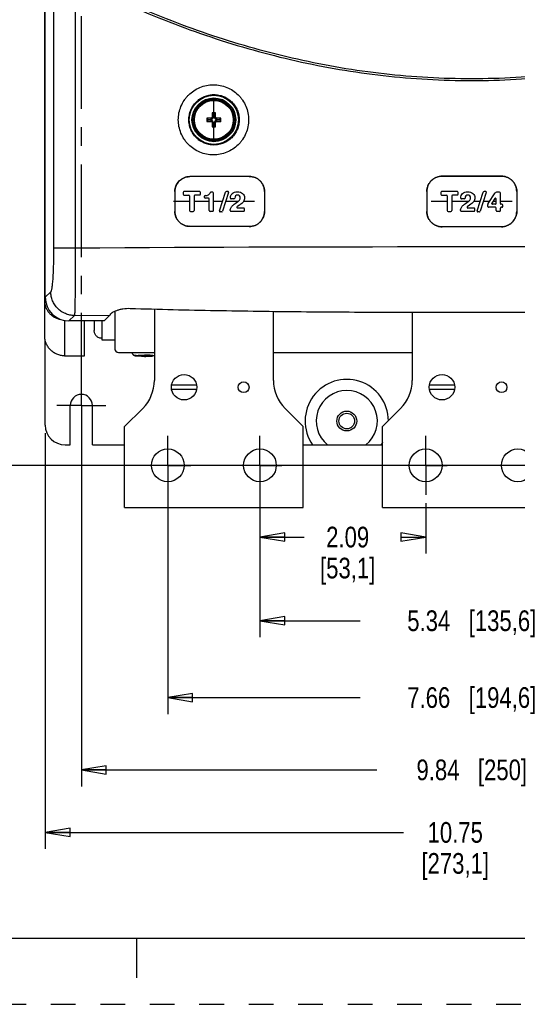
# Model space of a CAD drawing. Header units: inches. Extents: x 0 to 34, y 0 to 22.
# Tile 2 of 25: x 7.6 to 11.4, y 0 to 7.4. Entities that reach past the tile are written whole.
import ezdxf

# ---------------------------------------------------------------- set-up
doc = ezdxf.new("R2010")
doc.units = ezdxf.units.IN
doc.header["$LTSCALE"] = 1.87
doc.header["$MEASUREMENT"] = 0
doc.linetypes.add('CENTER', pattern=[0.6, 0.375, -0.075, 0.075, -0.075])
doc.linetypes.add('HIDDEN', pattern=[0.2, 0.1, -0.1])
doc.layers.get('0').update_dxf_attribs({"linetype": 'CONTINUOUS'})
for name, color, linetype in [('02___PRT_ALL_AXES', 7, 'CONTINUOUS'), ('03___PRT_ALL_CURVES', 7, 'CONTINUOUS'), ('AXIS_PART', 7, 'CONTINUOUS'), ('DEFAULT_1', 7, 'CENTER'), ('DEFAULT_2', 8, 'HIDDEN')]:
    doc.layers.add(name, color=color, linetype=linetype)
doc.styles.get("Standard").update_dxf_attribs({"font": 'txt', "width": 0.8})
doc.dimstyles.new('DIMSTYLE_2', dxfattribs={"dimtxt": 0.15625, "dimasz": 0.1875, "dimexe": 0.18, "dimexo": 0.0625, "dimgap": 0.09, "dimtad": 0, "dimtih": 1, "dimtoh": 1, "dimlfac": 1.666667, "dimzin": 4, "dimdsep": 46, "dimtxsty": 'STANDARD', "dimblk": 'CLOSED', "dimblk1": 'CLOSED', "dimblk2": 'CLOSED', "dimcen": 0.09, "dimadec": 0, "dimazin": 0, "dimtfac": 1, "dimtofl": 0, "dimtmove": 0, "dimatfit": 3, "dimldrblk": 'CLOSED', "dimfxl": 1, "dimtolj": 1, "dimtzin": 4, "dimarcsym": 0})

# ---------------------------------------------------------------- blocks, each defined once
blk = doc.blocks.new('_CLOSED')
at = {"color": 0, "linetype": 'BYBLOCK'}
for p, q in [((0, 0), (-1, 0.167)), ((-1, 0.167), (-1, -0.167)), ((-1, -0.167), (0, 0)), ((-1, 0), (0, 0))]:
    blk.add_line(p, q, dxfattribs=at)
blk = doc.blocks.new('*D3')
at = {"color": 2, "linetype": 'CONTINUOUS'}
for p, q in [((13.5544, 18.5212), (6.3895, 18.5212)), ((6.5145, 18.5212), (6.5145, 11.4544)), ((6.5145, 4.075), (6.5145, 10.9075)), ((13.5532, 4.075), (6.3895, 4.075))]:
    blk.add_line(p, q, dxfattribs=at)
at = {"color": 2, "linetype": 'CONTINUOUS', "xscale": 0.1875, "yscale": 0.1875, "zscale": 0.1875}
for p, rotation in [((6.5145, 18.5212), 90), ((6.5145, 4.075), 270)]:
    blk.add_blockref('_CLOSED', p, dxfattribs=dict(at, rotation=rotation))
at = {"color": 2, "linetype": 'CONTINUOUS', "insert": (6.3895, 11.3762), "char_height": 0.15625, "width": 0.875, "attachment_point": 2, "line_spacing_factor": 0.9}
blk.add_mtext('24.08\\P[611,6]', dxfattribs=at)
blk = doc.blocks.new('*D11')
at = {"color": 2, "linetype": 'CONTINUOUS'}
for p, q in [((8.0841, 4.4644), (8.0841, 1.6476)), ((13.9881, 4.4644), (13.9881, 1.6476)), ((8.0841, 1.7726), (10.3174, 1.7726)), ((13.9881, 1.7726), (11.7549, 1.7726))]:
    blk.add_line(p, q, dxfattribs=at)
at = {"color": 2, "linetype": 'CONTINUOUS', "xscale": 0.1875, "yscale": 0.1875, "zscale": 0.1875, "rotation": 180}
blk.add_blockref('_CLOSED', (8.0841, 1.7726), dxfattribs=at)
at = {"color": 2, "linetype": 'CONTINUOUS', "xscale": 0.1875, "yscale": 0.1875, "zscale": 0.1875}
blk.add_blockref('_CLOSED', (13.9881, 1.7726), dxfattribs=at)
at = {"color": 2, "linetype": 'CONTINUOUS', "insert": (11.0361, 1.8507), "char_height": 0.15625, "width": 1.28125, "attachment_point": 2, "line_spacing_factor": 0.9}
blk.add_mtext('9.84{\\Ftxt.shx;\\W1.000000;\\H0.156250; }[250]', dxfattribs=at)
blk = doc.blocks.new('*D12')
at = {"color": 2, "linetype": 'CONTINUOUS'}
for p, q in [((9.4344, 3.7886), (9.4344, 3.4077)), ((10.6878, 3.7886), (10.6878, 3.4077)), ((9.4344, 3.5327), (9.7698, 3.5327)), ((10.6878, 3.5327), (10.6761, 3.5327))]:
    blk.add_line(p, q, dxfattribs=at)
at = {"color": 2, "linetype": 'CONTINUOUS', "xscale": 0.1875, "yscale": 0.1875, "zscale": 0.1875, "rotation": 180}
blk.add_blockref('_CLOSED', (9.4344, 3.5327), dxfattribs=at)
at = {"color": 2, "linetype": 'CONTINUOUS', "xscale": 0.1875, "yscale": 0.1875, "zscale": 0.1875}
blk.add_blockref('_CLOSED', (10.6878, 3.5327), dxfattribs=at)
at = {"color": 2, "linetype": 'CONTINUOUS', "insert": (10.0979, 3.6109), "char_height": 0.15625, "width": 0.75, "attachment_point": 2, "line_spacing_factor": 0.9}
blk.add_mtext('2.09\\P[53,1]', dxfattribs=at)
blk = doc.blocks.new('*D18')
at = {"color": 2, "linetype": 'CONTINUOUS'}
for p, q in [((9.4344, 4.0125), (9.4344, 2.7751)), ((12.6378, 4.0125), (12.6378, 2.7751)), ((9.4344, 2.9001), (10.1924, 2.9001)), ((12.6378, 2.9001), (11.8799, 2.9001))]:
    blk.add_line(p, q, dxfattribs=at)
at = {"color": 2, "linetype": 'CONTINUOUS', "xscale": 0.1875, "yscale": 0.1875, "zscale": 0.1875, "rotation": 180}
blk.add_blockref('_CLOSED', (9.4344, 2.9001), dxfattribs=at)
at = {"color": 2, "linetype": 'CONTINUOUS', "xscale": 0.1875, "yscale": 0.1875, "zscale": 0.1875}
blk.add_blockref('_CLOSED', (12.6378, 2.9001), dxfattribs=at)
at = {"color": 2, "linetype": 'CONTINUOUS', "insert": (11.0361, 2.9783), "char_height": 0.15625, "width": 1.53125, "attachment_point": 2, "line_spacing_factor": 0.9}
blk.add_mtext('5.34{\\Ftxt.shx;\\W1.000000;\\H0.156250; }[135,6]', dxfattribs=at)
blk = doc.blocks.new('*D19')
at = {"color": 2, "linetype": 'CONTINUOUS'}
for p, q in [((8.7378, 4.0125), (8.7378, 2.1942)), ((13.3344, 4.0125), (13.3344, 2.1942)), ((8.7378, 2.3192), (10.1924, 2.3192)), ((13.3344, 2.3192), (11.8799, 2.3192))]:
    blk.add_line(p, q, dxfattribs=at)
at = {"color": 2, "linetype": 'CONTINUOUS', "xscale": 0.1875, "yscale": 0.1875, "zscale": 0.1875, "rotation": 180}
blk.add_blockref('_CLOSED', (8.7378, 2.3192), dxfattribs=at)
at = {"color": 2, "linetype": 'CONTINUOUS', "xscale": 0.1875, "yscale": 0.1875, "zscale": 0.1875}
blk.add_blockref('_CLOSED', (13.3344, 2.3192), dxfattribs=at)
at = {"color": 2, "linetype": 'CONTINUOUS', "insert": (11.0361, 2.3974), "char_height": 0.15625, "width": 1.53125, "attachment_point": 2, "line_spacing_factor": 0.9}
blk.add_mtext('7.66{\\Ftxt.shx;\\W1.000000;\\H0.156250; }[194,6]', dxfattribs=at)
blk = doc.blocks.new('*D23')
at = {"color": 2, "linetype": 'CONTINUOUS'}
for p, q in [((7.8111, 4.3174), (7.8111, 1.1747)), ((14.2611, 4.3174), (14.2611, 1.1747)), ((7.8111, 1.2997), (10.5205, 1.2997)), ((14.2611, 1.2997), (11.5517, 1.2997))]:
    blk.add_line(p, q, dxfattribs=at)
at = {"color": 2, "linetype": 'CONTINUOUS', "xscale": 0.1875, "yscale": 0.1875, "zscale": 0.1875, "rotation": 180}
blk.add_blockref('_CLOSED', (7.8111, 1.2997), dxfattribs=at)
at = {"color": 2, "linetype": 'CONTINUOUS', "xscale": 0.1875, "yscale": 0.1875, "zscale": 0.1875}
blk.add_blockref('_CLOSED', (14.2611, 1.2997), dxfattribs=at)
at = {"color": 2, "linetype": 'CONTINUOUS', "insert": (10.9111, 1.3779), "char_height": 0.15625, "width": 0.875, "attachment_point": 2, "line_spacing_factor": 0.9}
blk.add_mtext('10.75\\P[273,1]', dxfattribs=at)

msp = doc.modelspace()

# ---------------------------------------------------------------- linework, layer by layer
at = {"color": 3, "linetype": 'CONTINUOUS'}
for p, q in [((7.8069, 5.053), (7.8069, 17.8935)), ((7.8111, 5.4715), (7.8069, 5.4715)), ((8.6361, 5.2576), (8.6361, 4.7176)), ((9.5361, 4.7176), (9.5361, 5.2401)), ((10.5861, 5.2328), (10.5861, 4.7176)), ((7.9569, 5.1717), (7.9569, 4.9034)), ((8.1069, 4.9034), (8.1069, 5.1664)), ((7.9569, 4.9034), (8.1069, 4.9034)), ((8.5483, 4.5055), (8.4111, 4.3684)), ((9.7611, 4.3684), (9.624, 4.5055)), ((10.4983, 4.5055), (10.3611, 4.3684)), ((8.4111, 3.7564), (8.4111, 4.3684)), ((9.7611, 3.7564), (9.7611, 4.3684)), ((10.3611, 3.7564), (10.3611, 4.3684)), ((8.4111, 3.7564), (9.7611, 3.7564)), ((10.3611, 3.7564), (11.7111, 3.7564))]:
    msp.add_line(p, q, dxfattribs=at)
at = {"color": 7, "linetype": 'CONTINUOUS'}
for p, q in [((7.8111, 5.3459), (7.8111, 17.594)), ((7.8744, 17.5307), (7.8744, 5.717)), ((8.0378, 17.5307), (8.0378, 5.717)), ((9.0861, 6.8528), (9.0861, 6.8469)), ((9.0861, 6.7406), (9.0861, 6.8366)), ((9.0979, 6.7406), (9.0743, 6.7406)), ((9.0743, 6.7406), (9.0743, 6.7111)), ((9.0824, 6.7328), (9.0743, 6.7406)), ((9.083, 6.7112), (9.0743, 6.7111)), ((9.0979, 6.7111), (9.0893, 6.7112)), ((9.0898, 6.7328), (9.0979, 6.7406)), ((9.0979, 6.7111), (9.0979, 6.7406)), ((9.0625, 6.6993), (9.033, 6.6993)), ((9.033, 6.6993), (9.033, 6.6756)), ((9.0408, 6.6912), (9.033, 6.6993)), ((9.0408, 6.6837), (9.033, 6.6756)), ((9.033, 6.6756), (9.0625, 6.6756)), ((9.0625, 6.6993), (9.0623, 6.6906)), ((9.0623, 6.6843), (9.0625, 6.6756)), ((9.0743, 6.6638), (9.083, 6.6637)), ((9.0743, 6.6638), (9.0743, 6.6343)), ((9.0824, 6.6421), (9.0743, 6.6343)), ((9.0743, 6.6343), (9.0979, 6.6343)), ((9.0861, 6.5383), (9.0861, 6.6343)), ((9.0893, 6.6637), (9.0979, 6.6638)), ((9.0898, 6.6421), (9.0979, 6.6343)), ((9.0979, 6.6343), (9.0979, 6.6638)), ((9.1393, 6.6993), (9.1097, 6.6993)), ((9.1099, 6.6906), (9.1097, 6.6993)), ((9.1097, 6.6756), (9.1099, 6.6843)), ((9.1097, 6.6756), (9.1393, 6.6756)), ((9.1314, 6.6912), (9.1393, 6.6993)), ((9.1314, 6.6837), (9.1393, 6.6756)), ((9.1393, 6.6756), (9.1393, 6.6993)), ((9.0861, 6.5221), (9.0861, 6.528)), ((9.3542, 6.2594), (8.904, 6.2581)), ((9.3542, 6.2591), (8.904, 6.2578)), ((8.904, 6.2581), (8.904, 6.2578)), ((9.3542, 6.2591), (9.3542, 6.2594)), ((10.8124, 6.2616), (10.8124, 6.2613)), ((10.8124, 6.2616), (11.2599, 6.2616)), ((11.2599, 6.2613), (10.8124, 6.2613)), ((11.2599, 6.2613), (11.2599, 6.2616)), ((8.7911, 6.145), (8.7914, 6.145)), ((8.7911, 6.145), (8.7911, 5.995)), ((8.7914, 6.145), (8.7914, 5.995)), ((8.8537, 6.139), (8.8537, 6.1241)), ((8.9788, 6.145), (8.8597, 6.145)), ((8.8597, 6.1181), (8.8965, 6.1181)), ((8.9025, 6.1121), (8.9025, 6.001)), ((8.9361, 6.1121), (8.9361, 6.001)), ((8.9788, 6.1181), (8.9421, 6.1181)), ((8.9848, 6.1241), (8.9848, 6.139)), ((9.0145, 6.101), (9.0145, 6.109)), ((9.0771, 6.1399), (9.0629, 6.1399)), ((9.0831, 6.001), (9.0831, 6.1339)), ((9.1287, 5.9997), (9.175, 6.1408)), ((9.1976, 6.1371), (9.1514, 5.9959)), ((9.1919, 6.145), (9.1807, 6.145)), ((9.4687, 6.145), (9.4691, 6.145)), ((9.4687, 6.145), (9.4687, 5.995)), ((9.4691, 6.145), (9.4691, 5.995)), ((10.6958, 6.145), (10.6961, 6.145)), ((10.6958, 6.145), (10.6958, 5.995)), ((10.6961, 6.145), (10.6961, 5.995)), ((10.8022, 6.139), (10.8022, 6.1241)), ((10.9273, 6.145), (10.8082, 6.145)), ((10.8082, 6.1181), (10.845, 6.1181)), ((10.851, 6.1121), (10.851, 6.001)), ((10.8846, 6.1121), (10.8846, 6.001)), ((10.9273, 6.1181), (10.8906, 6.1181)), ((10.9333, 6.1241), (10.9333, 6.139)), ((11.0772, 5.9997), (11.1235, 6.1408)), ((11.1461, 6.1371), (11.0999, 5.9959)), ((11.1404, 6.145), (11.1292, 6.145)), ((11.1597, 6.055), (11.2137, 6.1346)), ((11.2462, 6.1399), (11.2236, 6.1399)), ((11.2522, 6.055), (11.2522, 6.1339)), ((11.3761, 6.145), (11.3765, 6.145)), ((11.3761, 6.145), (11.3761, 5.995)), ((11.3765, 6.145), (11.3765, 5.995)), ((9.0454, 6.095), (9.0205, 6.095)), ((9.0514, 6.001), (9.0514, 6.089)), ((9.2381, 6.0898), (9.2172, 6.0898)), ((9.2787, 6.0428), (9.267, 6.0353)), ((10.9792, 6.0898), (10.9583, 6.0898)), ((11.0199, 6.0428), (11.0081, 6.0353)), ((11.0293, 6.0491), (11.0199, 6.0428)), ((11.1577, 6.0322), (11.1577, 6.0483)), ((11.2094, 6.0928), (11.1872, 6.0583)), ((11.2145, 6.049), (11.1923, 6.049)), ((11.2205, 6.055), (11.2205, 6.0896)), ((11.264, 6.049), (11.2582, 6.049)), ((11.27, 6.0322), (11.27, 6.043)), ((8.7914, 5.995), (8.7911, 5.995)), ((8.9085, 5.995), (8.9301, 5.995)), ((9.0771, 5.995), (9.0574, 5.995)), ((9.1457, 5.9918), (9.1344, 5.9918)), ((9.3122, 5.995), (9.2156, 5.995)), ((9.3122, 6.0204), (9.2647, 6.0204)), ((9.3182, 6.001), (9.3182, 6.0144)), ((9.4691, 5.995), (9.4687, 5.995)), ((10.6961, 5.995), (10.6958, 5.995)), ((10.857, 5.995), (10.8786, 5.995)), ((11.0533, 5.995), (10.9568, 5.995)), ((11.0533, 6.0204), (11.0058, 6.0204)), ((11.0593, 6.001), (11.0593, 6.0144)), ((11.0942, 5.9918), (11.0829, 5.9918)), ((11.2145, 6.0262), (11.1637, 6.0262)), ((11.2205, 6.001), (11.2205, 6.0202)), ((11.2462, 5.995), (11.2265, 5.995)), ((11.2522, 6.001), (11.2522, 6.0202)), ((11.264, 6.0262), (11.2582, 6.0262)), ((11.3765, 5.995), (11.3761, 5.995)), ((8.904, 5.8821), (8.904, 5.8818)), ((9.3542, 5.8808), (8.904, 5.8821)), ((9.3542, 5.8805), (8.904, 5.8818)), ((9.3542, 5.8805), (9.3542, 5.8808)), ((10.8124, 5.8786), (10.8124, 5.8783)), ((11.2599, 5.8786), (10.8124, 5.8786)), ((11.2599, 5.8783), (10.8124, 5.8783)), ((11.2599, 5.8783), (11.2599, 5.8786)), ((8.0378, 5.717), (7.8744, 5.717)), ((7.8111, 5.3965), (7.8069, 5.3965)), ((7.8527, 5.3875), (7.8111, 5.3459)), ((7.8069, 5.3226), (7.8148, 5.3226)), ((8.3361, 5.2404), (8.3361, 4.9589)), ((8.0322, 5.2079), (7.9907, 5.1664)), ((8.2572, 5.1664), (7.9907, 5.1664)), ((8.0322, 5.2079), (8.3004, 5.2095)), ((8.1813, 5.1664), (8.1813, 5.0939)), ((8.2401, 5.1664), (8.2401, 5.0248)), ((8.3004, 5.2095), (8.2572, 5.1664)), ((7.8111, 4.3799), (7.8111, 5.0266)), ((8.3661, 4.9289), (8.6361, 4.9289)), ((9.5361, 4.9289), (10.5861, 4.9289)), ((8.4975, 4.9047), (8.5506, 4.9047)), ((8.4975, 4.9026), (8.5506, 4.9026)), ((8.5506, 4.9068), (8.5716, 4.9068)), ((8.5506, 4.9005), (8.5506, 4.9068)), ((8.5716, 4.9005), (8.5506, 4.9005)), ((8.5716, 4.9005), (8.5716, 4.9068)), ((8.6248, 4.9047), (8.5716, 4.9047)), ((8.6248, 4.9026), (8.5716, 4.9026)), ((8.956, 4.6801), (8.7663, 4.6801)), ((8.7663, 4.6507), (8.956, 4.6507)), ((10.906, 4.6801), (10.7163, 4.6801)), ((10.7163, 4.6507), (10.906, 4.6507)), ((7.9611, 4.2299), (7.9998, 4.2299)), ((0.5, 0.5), (33.5, 0.5)), ((8.5, 0.5), (8.5, 0.2))]:
    msp.add_line(p, q, dxfattribs=at)
for centre, radius in [((9.0861, 6.6874), 0.1859), ((9.0861, 6.6874), 0.1654), ((9.0861, 6.6874), 0.1594), ((9.0861, 6.6874), 0.1492), ((9.0861, 6.6874), 0.1472), ((8.8611, 4.6654), 0.096), ((10.8111, 4.6654), 0.096), ((10.0911, 4.41), 0.0591)]:
    msp.add_circle(centre, radius, dxfattribs=at)
at = {"color": 3, "linetype": 'CONTINUOUS'}
for centre, radius in [((9.3111, 4.6654), 0.0408), ((11.2611, 4.6654), 0.0408), ((8.7378, 4.075), 0.1239), ((9.4344, 4.075), 0.1239), ((10.6878, 4.075), 0.1239), ((11.3844, 4.075), 0.1239)]:
    msp.add_circle(centre, radius, dxfattribs=at)
at = {"color": 7, "linetype": 'CONTINUOUS'}
for centre, radius, start, end in [((9.0861, 6.6875), 0.15, 11.46922, 155.25289), ((9.0861, 6.6874), 0.15, 165.28078, 269.97919), ((9.0862, 6.6874), 0.1501, 160.23717, 165.28041), ((9.0435, 6.7042), 0.1042, 153.80578, 158.52346), ((9.0425, 6.7047), 0.103, 149.38191, 153.81856), ((9.0365, 6.7084), 0.096, 143.66693, 149.42602), ((7.8507, 6.6883), 1.2325, 1.06725, 2.06901), ((9.0861, 7.9774), 1.2446, 269.82866, 270.17134), ((10.3216, 6.6883), 1.2325, 177.93099, 178.93275), ((9.0859, 6.6874), 0.1502, 3.82256, 11.46372), ((9.0861, 6.6874), 0.15, 3.82457, 7.64739), ((7.7962, 6.6874), 1.2446, 359.82866, 0.17134), ((9.0853, 7.9229), 1.2325, 267.93099, 268.93275), ((9.0853, 5.452), 1.2325, 91.06725, 92.06901), ((7.8507, 6.6866), 1.2325, 357.93099, 358.93275), ((9.0861, 5.3975), 1.2446, 89.82866, 90.17134), ((9.0861, 6.6874), 0.15, 270.36645, 3.81764), ((10.3216, 6.6866), 1.2325, 181.06725, 182.06901), ((9.0869, 7.9229), 1.2325, 271.06725, 272.06901), ((9.0869, 5.452), 1.2325, 87.93099, 88.93275), ((10.3761, 6.6874), 1.2446, 179.82866, 180.17134), ((9.0861, 6.6872), 0.1497, 269.9787, 270.36643), ((8.8597, 6.139), 0.006, 90, 180), ((8.8597, 6.1241), 0.006, 180, 270), ((8.8965, 6.1121), 0.006, 0, 90), ((8.9421, 6.1121), 0.006, 90, 180), ((8.9788, 6.139), 0.006, 0, 90), ((8.9788, 6.1241), 0.006, 270, 360), ((9.0205, 6.109), 0.006, 91.6573, 180), ((9.0162, 6.2603), 0.1453, 271.61687, 273.27387), ((9.0185, 6.2204), 0.1054, 273.25819, 275.41911), ((9.0629, 6.1339), 0.006, 90, 161.78089), ((9.0771, 6.1339), 0.006, 0, 90), ((9.1807, 6.139), 0.006, 90, 161.85812), ((9.1919, 6.139), 0.006, 341.85812, 90), ((10.8082, 6.139), 0.006, 90, 180), ((10.8082, 6.1241), 0.006, 180, 270), ((10.845, 6.1121), 0.006, 0, 90), ((10.8906, 6.1121), 0.006, 90, 180), ((10.9273, 6.139), 0.006, 0, 90), ((10.9273, 6.1241), 0.006, 270, 360), ((11.1292, 6.139), 0.006, 90, 161.85812), ((11.1404, 6.139), 0.006, 341.85812, 90), ((11.2236, 6.1279), 0.012, 90, 145.85882), ((11.2462, 6.1339), 0.006, 0, 90), ((9.0205, 6.101), 0.006, 180, 270), ((9.0454, 6.089), 0.006, 0, 90), ((9.2172, 6.0958), 0.006, 179.11187, 270), ((9.2381, 6.0958), 0.006, 270, 354.90575), ((9.2647, 6.0264), 0.006, 126.60649, 270), ((9.3227, 5.9482), 0.1034, 122.59524, 126.55268), ((10.9583, 6.0958), 0.006, 179.11187, 270), ((10.9792, 6.0958), 0.006, 270, 354.90575), ((11.0058, 6.0264), 0.006, 126.60654, 270), ((11.0638, 5.9482), 0.1034, 122.59524, 126.55273), ((11.1697, 6.0483), 0.012, 145.85882, 180), ((11.1637, 6.0322), 0.006, 180, 270), ((11.1923, 6.055), 0.006, 147.26961, 270), ((11.2145, 6.0896), 0.006, 0, 147.26961), ((11.2145, 6.055), 0.006, 270, 360), ((11.2582, 6.055), 0.006, 180, 270), ((11.264, 6.043), 0.006, 0, 90), ((11.264, 6.0322), 0.006, 270, 360), ((8.9085, 6.001), 0.006, 180, 270), ((8.9301, 6.001), 0.006, 270, 360), ((9.0574, 6.001), 0.006, 180, 270), ((9.0771, 6.001), 0.006, 270, 360), ((9.1344, 5.9978), 0.006, 161.85812, 270), ((9.1457, 5.9978), 0.006, 270, 341.85812), ((9.2156, 6.001), 0.006, 180, 270), ((9.3122, 6.0144), 0.006, 0, 90), ((9.3122, 6.001), 0.006, 270, 360), ((10.857, 6.001), 0.006, 180, 270), ((10.8786, 6.001), 0.006, 270, 360), ((10.9568, 6.001), 0.006, 180, 270), ((11.0533, 6.0144), 0.006, 0, 90), ((11.0533, 6.001), 0.006, 270, 360), ((11.0829, 5.9978), 0.006, 161.85812, 270), ((11.0942, 5.9978), 0.006, 270, 341.85812), ((11.2145, 6.0202), 0.006, 0, 90), ((11.2265, 6.001), 0.006, 180, 270), ((11.2462, 6.001), 0.006, 270, 360), ((11.2582, 6.0202), 0.006, 90, 180), ((11.0361, -478.6638), 484.3901, 89.645339, 90.354661), ((8.3661, 4.9589), 0.03, 180, 270), ((7.9611, 4.3799), 0.15, 180, 270)]:
    msp.add_arc(centre, radius, start, end, dxfattribs=at)
at = {"color": 3, "linetype": 'CONTINUOUS'}
for centre, start, end in [((8.3361, 4.7176), 315, 360), ((9.8361, 4.7176), 180, 225), ((10.2861, 4.7176), 315, 360)]:
    msp.add_arc(centre, 0.3, start, end, dxfattribs=at)
at = {"color": 7, "linetype": 'CONTINUOUS'}
msp.add_ellipse((7.9916, 5.3468), major_axis=(0.1279, 0.1279), ratio=0.995146, start_param=-3.924558, end_param=-2.358627, dxfattribs=at)
for points, knots in [([(8.4398, 7.5556), (8.6437, 7.4656), (8.9558, 7.344), (9.3821, 7.2128), (9.7067, 7.1307), (10.0353, 7.0659), (10.3671, 7.019), (10.701, 6.9906), (11.036, 6.9811), (11.3711, 6.9906), (11.705, 7.019), (12.0368, 7.0659), (12.3654, 7.1307), (12.6901, 7.2128), (13.1164, 7.344), (13.4285, 7.4656), (13.6324, 7.5556)], [0, 0, 0, 0, 0.124829, 0.187304, 0.249806, 0.31233, 0.37487, 0.437424, 0.499984, 0.562545, 0.6251, 0.687644, 0.750171, 0.812674, 0.875156, 1, 1, 1, 1]), ([(13.6113, 7.5619), (13.4091, 7.473), (13.0994, 7.3527), (12.6765, 7.2231), (12.3545, 7.142), (12.0285, 7.0779), (11.6995, 7.0316), (11.3684, 7.0035), (11.0361, 6.9942), (10.7039, 7.0035), (10.3727, 7.0316), (10.0437, 7.0779), (9.7178, 7.142), (9.3958, 7.2231), (8.9729, 7.3527), (8.6632, 7.473), (8.4609, 7.5619)], [0, 0, 0, 0, 0.124831, 0.187316, 0.24982, 0.312341, 0.374885, 0.437439, 0.5, 0.562561, 0.625116, 0.687659, 0.750181, 0.812685, 0.87517, 1, 1, 1, 1]), ([(9.0817, 6.4222), (9.0645, 6.4223), (9.0298, 6.4259), (8.98, 6.4412), (8.934, 6.4659), (8.9004, 6.4935), (8.8771, 6.5192), (8.8565, 6.547), (8.8359, 6.5855), (8.8208, 6.6354), (8.8157, 6.6874), (8.8208, 6.7394), (8.8359, 6.7894), (8.8565, 6.8279), (8.8771, 6.8557), (8.9004, 6.8814), (8.934, 6.909), (8.98, 6.9337), (9.0298, 6.949), (9.0645, 6.9526), (9.0817, 6.9527)], [0, 0, 0, 0, 0.062422, 0.124895, 0.187341, 0.249819, 0.281103, 0.312392, 0.374912, 0.43745, 0.499999, 0.562548, 0.625085, 0.687605, 0.718895, 0.750179, 0.812656, 0.875102, 0.937577, 1, 1, 1, 1]), ([(9.0817, 6.9527), (9.0991, 6.9528), (9.134, 6.9495), (9.1843, 6.9345), (9.2308, 6.91), (9.2648, 6.8824), (9.2883, 6.8566), (9.3092, 6.8287), (9.33, 6.7901), (9.3454, 6.7398), (9.3506, 6.6875), (9.3454, 6.6351), (9.33, 6.5848), (9.3092, 6.5462), (9.2883, 6.5183), (9.2648, 6.4925), (9.2308, 6.4649), (9.1843, 6.4404), (9.134, 6.4254), (9.0991, 6.4221), (9.0817, 6.4222)], [0, 0, 0, 0, 0.062415, 0.124891, 0.187346, 0.249832, 0.28112, 0.312412, 0.374931, 0.437461, 0.499999, 0.562536, 0.625066, 0.687585, 0.718877, 0.750165, 0.812652, 0.875106, 0.937584, 1, 1, 1, 1]), ([(9.0861, 6.4969), (9.0738, 6.497), (9.049, 6.4996), (9.0133, 6.5107), (8.9804, 6.5284), (8.9516, 6.5523), (8.9279, 6.5812), (8.9103, 6.6143), (8.8995, 6.6502), (8.8958, 6.6874), (8.8995, 6.7247), (8.9103, 6.7606), (8.9279, 6.7936), (8.9516, 6.8226), (8.9804, 6.8465), (9.0133, 6.8642), (9.049, 6.8753), (9.0738, 6.8779), (9.0861, 6.878)], [0, 0, 0, 0, 0.062386, 0.124826, 0.18725, 0.249722, 0.312237, 0.374793, 0.437386, 0.499999, 0.562612, 0.625204, 0.687761, 0.750275, 0.812748, 0.875171, 0.937613, 1, 1, 1, 1]), ([(9.0861, 6.878), (9.0986, 6.878), (9.1236, 6.8757), (9.1598, 6.865), (9.1931, 6.8474), (9.2176, 6.8276), (9.2345, 6.8091), (9.2495, 6.789), (9.2644, 6.7612), (9.2754, 6.7251), (9.2791, 6.6874), (9.2754, 6.6498), (9.2644, 6.6137), (9.2495, 6.5859), (9.2345, 6.5658), (9.2176, 6.5473), (9.1931, 6.5275), (9.1598, 6.5099), (9.1236, 6.4992), (9.0986, 6.4969), (9.0861, 6.4969)], [0, 0, 0, 0, 0.062363, 0.124798, 0.187229, 0.249711, 0.281003, 0.312303, 0.374849, 0.437417, 0.499999, 0.56258, 0.625149, 0.687694, 0.718995, 0.750287, 0.812768, 0.875198, 0.937636, 1, 1, 1, 1]), ([(9.0623, 6.6906), (9.062, 6.6906), (9.0637, 6.6906), (9.0643, 6.6906), (9.0654, 6.6908), (9.0664, 6.6909), (9.0674, 6.6911), (9.0687, 6.6915), (9.0703, 6.6921), (9.0721, 6.6929), (9.0739, 6.694), (9.0755, 6.6952), (9.0775, 6.697), (9.0797, 6.6996), (9.0816, 6.7032), (9.0828, 6.7072), (9.083, 6.7099), (9.083, 6.7112)], [0, 0, 0, 0, 0.031321, 0.062554, 0.093833, 0.12511, 0.156388, 0.187666, 0.250201, 0.312737, 0.375273, 0.43781, 0.500348, 0.625274, 0.750192, 0.875098, 1, 1, 1, 1]), ([(9.0743, 6.7111), (9.0743, 6.7113), (9.0743, 6.7103), (9.0743, 6.71), (9.0742, 6.7093), (9.074, 6.7086), (9.0738, 6.7076), (9.0734, 6.7066), (9.0729, 6.7055), (9.0721, 6.7042), (9.0709, 6.7027), (9.0691, 6.7012), (9.067, 6.7001), (9.0648, 6.6994), (9.0633, 6.6993), (9.0625, 6.6993)], [0, 0, 0, 0, 0.031636, 0.061854, 0.093718, 0.124822, 0.187305, 0.249851, 0.312443, 0.375072, 0.500252, 0.625433, 0.750505, 0.875382, 1, 1, 1, 1]), ([(9.0893, 6.7112), (9.0893, 6.7116), (9.0892, 6.7099), (9.0893, 6.7093), (9.0894, 6.7082), (9.0896, 6.7072), (9.0898, 6.7062), (9.0902, 6.7049), (9.0907, 6.7033), (9.0916, 6.7014), (9.0926, 6.6997), (9.0939, 6.6981), (9.0957, 6.6961), (9.0983, 6.6939), (9.1019, 6.692), (9.1058, 6.6908), (9.1085, 6.6906), (9.1099, 6.6906)], [0, 0, 0, 0, 0.031321, 0.062554, 0.093833, 0.12511, 0.156388, 0.187666, 0.250201, 0.312737, 0.375273, 0.43781, 0.500348, 0.625274, 0.750192, 0.875098, 1, 1, 1, 1]), ([(9.1097, 6.6993), (9.1099, 6.6993), (9.109, 6.6993), (9.1086, 6.6993), (9.108, 6.6994), (9.1073, 6.6995), (9.1063, 6.6998), (9.1052, 6.7002), (9.1042, 6.7007), (9.1029, 6.7015), (9.1014, 6.7027), (9.0999, 6.7045), (9.0988, 6.7065), (9.0981, 6.7088), (9.0979, 6.7103), (9.0979, 6.7111)], [0, 0, 0, 0, 0.031636, 0.061854, 0.093718, 0.124822, 0.187305, 0.249851, 0.312443, 0.375072, 0.500252, 0.625433, 0.750505, 0.875382, 1, 1, 1, 1]), ([(9.083, 6.6637), (9.083, 6.6633), (9.083, 6.665), (9.0829, 6.6656), (9.0828, 6.6667), (9.0827, 6.6677), (9.0824, 6.6687), (9.0821, 6.67), (9.0815, 6.6716), (9.0806, 6.6735), (9.0796, 6.6752), (9.0784, 6.6768), (9.0766, 6.6788), (9.0739, 6.681), (9.0703, 6.6829), (9.0664, 6.6841), (9.0637, 6.6843), (9.0623, 6.6843)], [0, 0, 0, 0, 0.031321, 0.062554, 0.093833, 0.12511, 0.156388, 0.187666, 0.250201, 0.312737, 0.375273, 0.43781, 0.500348, 0.625274, 0.750192, 0.875098, 1, 1, 1, 1]), ([(9.0625, 6.6756), (9.0623, 6.6756), (9.0632, 6.6756), (9.0636, 6.6756), (9.0642, 6.6755), (9.065, 6.6754), (9.0659, 6.6751), (9.067, 6.6747), (9.068, 6.6742), (9.0694, 6.6734), (9.0709, 6.6722), (9.0723, 6.6704), (9.0735, 6.6684), (9.0742, 6.6661), (9.0743, 6.6646), (9.0743, 6.6638)], [0, 0, 0, 0, 0.031636, 0.061854, 0.093718, 0.124822, 0.187305, 0.249851, 0.312443, 0.375072, 0.500252, 0.625433, 0.750505, 0.875382, 1, 1, 1, 1]), ([(9.1099, 6.6843), (9.1102, 6.6843), (9.1086, 6.6843), (9.108, 6.6843), (9.1068, 6.6841), (9.1059, 6.684), (9.1049, 6.6838), (9.1036, 6.6834), (9.102, 6.6828), (9.1001, 6.682), (9.0984, 6.6809), (9.0967, 6.6797), (9.0947, 6.6779), (9.0926, 6.6753), (9.0906, 6.6717), (9.0895, 6.6677), (9.0892, 6.665), (9.0893, 6.6637)], [0, 0, 0, 0, 0.031321, 0.062554, 0.093833, 0.12511, 0.156388, 0.187666, 0.250201, 0.312737, 0.375273, 0.43781, 0.500348, 0.625274, 0.750192, 0.875098, 1, 1, 1, 1]), ([(9.0979, 6.6638), (9.0979, 6.6636), (9.0979, 6.6646), (9.098, 6.6649), (9.0981, 6.6656), (9.0982, 6.6663), (9.0984, 6.6672), (9.0988, 6.6683), (9.0993, 6.6694), (9.1001, 6.6707), (9.1014, 6.6722), (9.1032, 6.6737), (9.1052, 6.6748), (9.1074, 6.6755), (9.109, 6.6756), (9.1097, 6.6756)], [0, 0, 0, 0, 0.031636, 0.061854, 0.093718, 0.124822, 0.187305, 0.249851, 0.312443, 0.375072, 0.500252, 0.625433, 0.750505, 0.875382, 1, 1, 1, 1]), ([(8.7911, 6.145), (8.7911, 6.1597), (8.7972, 6.1893), (8.822, 6.227), (8.8597, 6.2519), (8.8893, 6.258), (8.904, 6.2581)], [0, 0, 0, 0, 0.250228, 0.500317, 0.750213, 1, 1, 1, 1]), ([(8.904, 6.2578), (8.8893, 6.2577), (8.8598, 6.2516), (8.8223, 6.2268), (8.7975, 6.1892), (8.7914, 6.1596), (8.7914, 6.145)], [0, 0, 0, 0, 0.249791, 0.499691, 0.749775, 1, 1, 1, 1]), ([(9.3542, 6.2594), (9.3617, 6.2595), (9.3767, 6.258), (9.3984, 6.2516), (9.4184, 6.2409), (9.4359, 6.2266), (9.4503, 6.2091), (9.461, 6.1892), (9.4676, 6.1675), (9.4691, 6.1524), (9.4691, 6.145)], [0, 0, 0, 0, 0.124825, 0.249863, 0.374801, 0.499772, 0.624778, 0.749818, 0.875009, 1, 1, 1, 1]), ([(9.4687, 6.145), (9.4687, 6.1524), (9.4673, 6.1674), (9.4607, 6.189), (9.45, 6.2089), (9.4357, 6.2263), (9.4182, 6.2406), (9.3983, 6.2513), (9.3767, 6.2577), (9.3617, 6.2591), (9.3542, 6.2591)], [0, 0, 0, 0, 0.124991, 0.250182, 0.375221, 0.500227, 0.625199, 0.750137, 0.875175, 1, 1, 1, 1]), ([(10.6958, 6.145), (10.6958, 6.1526), (10.6974, 6.1678), (10.7041, 6.1898), (10.7148, 6.2101), (10.7294, 6.2279), (10.7472, 6.2425), (10.7675, 6.2533), (10.7895, 6.26), (10.8048, 6.2616), (10.8124, 6.2616)], [0, 0, 0, 0, 0.124854, 0.250008, 0.374971, 0.499991, 0.625, 0.749965, 0.875139, 1, 1, 1, 1]), ([(10.8124, 6.2613), (10.7973, 6.2613), (10.7668, 6.255), (10.7279, 6.2294), (10.7024, 6.1906), (10.6961, 6.1601), (10.6961, 6.145)], [0, 0, 0, 0, 0.250009, 0.50001, 0.750003, 1, 1, 1, 1]), ([(11.2599, 6.2616), (11.2675, 6.2616), (11.2828, 6.2601), (11.3048, 6.2535), (11.3251, 6.2426), (11.3428, 6.228), (11.3574, 6.2102), (11.3683, 6.1899), (11.375, 6.1679), (11.3765, 6.1526), (11.3765, 6.145)], [0, 0, 0, 0, 0.124989, 0.250008, 0.374996, 0.499999, 0.625003, 0.749992, 0.875011, 1, 1, 1, 1]), ([(11.3761, 6.145), (11.3761, 6.1526), (11.3747, 6.1678), (11.368, 6.1898), (11.3572, 6.21), (11.3426, 6.2277), (11.3249, 6.2423), (11.3047, 6.2532), (11.2827, 6.2598), (11.2675, 6.2613), (11.2599, 6.2613)], [0, 0, 0, 0, 0.125001, 0.25, 0.374999, 0.499998, 0.624995, 0.749994, 0.874996, 1, 1, 1, 1]), ([(8.904, 5.8818), (8.8966, 5.8818), (8.8818, 5.8833), (8.8605, 5.8898), (8.8409, 5.9003), (8.8237, 5.9145), (8.8095, 5.9317), (8.799, 5.9514), (8.7925, 5.9727), (8.7911, 5.9876), (8.7911, 5.995)], [0, 0, 0, 0, 0.124885, 0.249784, 0.374711, 0.499681, 0.6247, 0.749767, 0.874872, 1, 1, 1, 1]), ([(8.7914, 5.995), (8.7914, 5.9876), (8.7928, 5.9728), (8.7993, 5.9515), (8.8098, 5.9319), (8.8239, 5.9147), (8.841, 5.9006), (8.8606, 5.8901), (8.8819, 5.8836), (8.8966, 5.8822), (8.904, 5.8821)], [0, 0, 0, 0, 0.125129, 0.250237, 0.375306, 0.500326, 0.625295, 0.75022, 0.875116, 1, 1, 1, 1]), ([(9.3542, 5.8808), (9.3691, 5.8808), (9.3917, 5.8854), (9.4182, 5.8993), (9.4356, 5.9136), (9.45, 5.931), (9.464, 5.9575), (9.4687, 5.9801), (9.4687, 5.995)], [0, 0, 0, 0, 0.24931, 0.374536, 0.499821, 0.625147, 0.750453, 1, 1, 1, 1]), ([(9.4691, 5.995), (9.4691, 5.98), (9.4643, 5.9574), (9.4502, 5.9308), (9.4359, 5.9134), (9.4183, 5.8991), (9.3983, 5.8885), (9.3767, 5.882), (9.3617, 5.8805), (9.3542, 5.8805)], [0, 0, 0, 0, 0.249252, 0.374409, 0.499586, 0.624722, 0.7498, 0.875068, 1, 1, 1, 1]), ([(10.8124, 5.8783), (10.8048, 5.8783), (10.7895, 5.8798), (10.7675, 5.8865), (10.7472, 5.8973), (10.7294, 5.912), (10.7148, 5.9297), (10.7039, 5.95), (10.6973, 5.972), (10.6958, 5.9873), (10.6958, 5.995)], [0, 0, 0, 0, 0.124989, 0.250008, 0.374996, 0.499999, 0.625003, 0.749992, 0.875011, 1, 1, 1, 1]), ([(10.6961, 5.995), (10.6961, 5.9874), (10.6976, 5.9721), (10.7042, 5.9501), (10.715, 5.9299), (10.7296, 5.9122), (10.7473, 5.8976), (10.7676, 5.8867), (10.7895, 5.8801), (10.8048, 5.8786), (10.8124, 5.8786)], [0, 0, 0, 0, 0.125001, 0.25, 0.374999, 0.499998, 0.624995, 0.749994, 0.874996, 1, 1, 1, 1]), ([(11.3765, 5.995), (11.3765, 5.9873), (11.3749, 5.9721), (11.3682, 5.9501), (11.3574, 5.9298), (11.3428, 5.912), (11.325, 5.8974), (11.3047, 5.8866), (11.2827, 5.8799), (11.2675, 5.8783), (11.2599, 5.8783)], [0, 0, 0, 0, 0.124854, 0.250008, 0.374971, 0.499991, 0.625, 0.749965, 0.875139, 1, 1, 1, 1]), ([(11.2599, 5.8786), (11.275, 5.8786), (11.3055, 5.8849), (11.3443, 5.9105), (11.3699, 5.9493), (11.3761, 5.9798), (11.3761, 5.995)], [0, 0, 0, 0, 0.250009, 0.50001, 0.750003, 1, 1, 1, 1]), ([(7.8744, 5.717), (7.8744, 5.6963), (7.8741, 5.6558), (7.8729, 5.5968), (7.871, 5.5421), (7.8688, 5.5002), (7.8666, 5.4702), (7.8649, 5.4509), (7.8631, 5.4339), (7.8612, 5.4194), (7.8593, 5.4075), (7.8575, 5.3993), (7.856, 5.3941), (7.855, 5.3912), (7.8539, 5.3891), (7.8531, 5.3879), (7.8527, 5.3875)], [0, 0, 0, 0, 0.186967, 0.367206, 0.534203, 0.682175, 0.747418, 0.806087, 0.857728, 0.901932, 0.938383, 0.96686, 0.978075, 0.987292, 0.994559, 1, 1, 1, 1]), ([(8.0378, 5.717), (8.0378, 5.6852), (8.0379, 5.6227), (8.0377, 5.5318), (8.0373, 5.4474), (8.0367, 5.3826), (8.0362, 5.3363), (8.0357, 5.3063), (8.0352, 5.28), (8.0347, 5.2576), (8.0341, 5.2391), (8.0336, 5.2264), (8.0332, 5.2183), (8.0329, 5.2138), (8.0326, 5.2105), (8.0324, 5.2086), (8.0322, 5.2079)], [0, 0, 0, 0, 0.187359, 0.368085, 0.535696, 0.684353, 0.74992, 0.808865, 0.860697, 0.904962, 0.941292, 0.969383, 0.980258, 0.988995, 0.995579, 1, 1, 1, 1]), ([(8.0322, 5.2079), (8.0205, 5.208), (7.9971, 5.2104), (7.9633, 5.2208), (7.9321, 5.2375), (7.9048, 5.26), (7.8823, 5.2873), (7.8655, 5.3185), (7.8552, 5.3523), (7.8527, 5.3758), (7.8527, 5.3875)], [0, 0, 0, 0, 0.124765, 0.249866, 0.374905, 0.5, 0.625095, 0.750134, 0.875235, 1, 1, 1, 1]), ([(8.3004, 5.2095), (8.3013, 5.2105), (8.3031, 5.2133), (8.3043, 5.2163), (8.3049, 5.2181)], [0, 0, 0, 0, 0.409476, 1, 1, 1, 1]), ([(8.3049, 5.2181), (8.3053, 5.2191), (8.3066, 5.2214), (8.3097, 5.2246), (8.3139, 5.2281), (8.3216, 5.2334), (8.3341, 5.24), (8.3523, 5.2474), (8.3742, 5.2541), (8.4084, 5.2611), (8.4358, 5.2627), (8.4545, 5.2621)], [0, 0, 0, 0, 0.02101, 0.048331, 0.082337, 0.123008, 0.223299, 0.346702, 0.490085, 0.649989, 1, 1, 1, 1]), ([(8.4545, 5.2621), (8.6696, 5.255), (9.0998, 5.2447), (9.7452, 5.2365), (10.3907, 5.2327), (11.0361, 5.2316), (11.6816, 5.2327), (12.327, 5.2365), (12.9725, 5.2447), (13.4027, 5.255), (13.6177, 5.2621)], [0, 0, 0, 0, 0.125, 0.25, 0.375, 0.5, 0.625, 0.75, 0.875, 1, 1, 1, 1]), ([(8.2401, 5.0352), (8.2363, 5.0352), (8.2286, 5.036), (8.2175, 5.0393), (8.2072, 5.0448), (8.1983, 5.0521), (8.1909, 5.0611), (8.1854, 5.0713), (8.1821, 5.0824), (8.1813, 5.0901), (8.1813, 5.0939)], [0, 0, 0, 0, 0.125048, 0.250303, 0.375369, 0.500391, 0.625353, 0.75025, 0.87525, 1, 1, 1, 1]), ([(8.4661, 4.9289), (8.4665, 4.9261), (8.4682, 4.9207), (8.4727, 4.9135), (8.4791, 4.9078), (8.4842, 4.9053), (8.4868, 4.9044)], [0, 0, 0, 0, 0.249759, 0.499665, 0.749755, 1, 1, 1, 1]), ([(8.4975, 4.9047), (8.4939, 4.9047), (8.4868, 4.9058), (8.4774, 4.9109), (8.4701, 4.9188), (8.4673, 4.9254), (8.4665, 4.9289)], [0, 0, 0, 0, 0.250258, 0.500392, 0.750306, 1, 1, 1, 1]), ([(8.4973, 4.9019), (8.4965, 4.9021), (8.493, 4.9026), (8.4894, 4.9035), (8.4868, 4.9044)], [0, 0, 0, 0, 0.235526, 1, 1, 1, 1]), ([(8.5611, 4.899), (8.5548, 4.899), (8.5425, 4.8991), (8.5252, 4.8996), (8.5103, 4.9005), (8.5013, 4.9014), (8.4973, 4.9019)], [0, 0, 0, 0, 0.299043, 0.57578, 0.811738, 1, 1, 1, 1]), ([(8.4975, 4.9047), (8.4986, 4.905), (8.5014, 4.9055), (8.5064, 4.9062), (8.513, 4.9067), (8.5209, 4.9072), (8.5299, 4.9077), (8.5435, 4.9081), (8.554, 4.9082), (8.5611, 4.9082)], [0, 0, 0, 0, 0.054301, 0.134499, 0.238609, 0.363828, 0.506716, 0.663319, 1, 1, 1, 1]), ([(8.5611, 4.8991), (8.554, 4.8991), (8.5435, 4.8992), (8.5299, 4.8996), (8.5209, 4.9), (8.513, 4.9005), (8.5064, 4.9011), (8.5014, 4.9017), (8.4986, 4.9023), (8.4975, 4.9026)], [0, 0, 0, 0, 0.336681, 0.493284, 0.636172, 0.761391, 0.865501, 0.945699, 1, 1, 1, 1]), ([(8.6248, 4.9047), (8.6237, 4.905), (8.6208, 4.9055), (8.6158, 4.9062), (8.6092, 4.9067), (8.6013, 4.9072), (8.5923, 4.9077), (8.5788, 4.9081), (8.5683, 4.9082), (8.5611, 4.9082)], [0, 0, 0, 0, 0.054301, 0.134499, 0.238609, 0.363828, 0.506716, 0.663319, 1, 1, 1, 1]), ([(8.5611, 4.8991), (8.5683, 4.8991), (8.5788, 4.8992), (8.5923, 4.8996), (8.6013, 4.9), (8.6092, 4.9005), (8.6158, 4.9011), (8.6208, 4.9017), (8.6237, 4.9023), (8.6248, 4.9026)], [0, 0, 0, 0, 0.336681, 0.493284, 0.636172, 0.761391, 0.865501, 0.945699, 1, 1, 1, 1]), ([(8.6249, 4.9019), (8.6209, 4.9014), (8.6119, 4.9005), (8.597, 4.8996), (8.5797, 4.8991), (8.5675, 4.899), (8.5611, 4.899)], [0, 0, 0, 0, 0.188265, 0.42424, 0.700969, 1, 1, 1, 1]), ([(8.6354, 4.9044), (8.6345, 4.904), (8.631, 4.903), (8.6275, 4.9023), (8.6249, 4.9019)], [0, 0, 0, 0, 0.279281, 1, 1, 1, 1])]:
    msp.add_open_spline(points, degree=3, knots=knots, dxfattribs=at)
for points in [[(8.9465, 6.7424), (8.9434, 6.7344), (8.9412, 6.726), (8.9402, 6.7176)], [(9.0285, 6.1155), (9.0329, 6.1159), (9.0364, 6.1166), (9.039, 6.1175)], [(9.039, 6.1175), (9.0439, 6.1193), (9.048, 6.1217), (9.0511, 6.1248)], [(9.0511, 6.1248), (9.0536, 6.1272), (9.0556, 6.1308), (9.0572, 6.1357)], [(9.2112, 6.0957), (9.2112, 6.1001), (9.2118, 6.1042), (9.2127, 6.1081)], [(9.2127, 6.1081), (9.2148, 6.1164), (9.2189, 6.1236), (9.2251, 6.1296)], [(9.2251, 6.1296), (9.2344, 6.1385), (9.2475, 6.1431), (9.2645, 6.1431)], [(9.2498, 6.1125), (9.2467, 6.109), (9.2448, 6.1032), (9.2441, 6.0952)], [(9.2653, 6.1189), (9.2587, 6.1189), (9.2535, 6.1167), (9.2498, 6.1125)], [(9.2645, 6.1431), (9.2806, 6.1431), (9.2936, 6.1389), (9.3035, 6.1307)], [(9.2804, 6.113), (9.2767, 6.1168), (9.2717, 6.1189), (9.2653, 6.1189)], [(9.286, 6.0978), (9.286, 6.1039), (9.2841, 6.109), (9.2804, 6.113)], [(9.3035, 6.1307), (9.3135, 6.1226), (9.3185, 6.1111), (9.3185, 6.0966)], [(10.9523, 6.0957), (10.9525, 6.1095), (10.9571, 6.1208), (10.9662, 6.1296)], [(10.9662, 6.1296), (10.9755, 6.1385), (10.9886, 6.1431), (11.0056, 6.1431)], [(10.9909, 6.1125), (10.9878, 6.109), (10.9859, 6.1032), (10.9852, 6.0952)], [(11.0064, 6.1189), (10.9998, 6.1189), (10.9947, 6.1167), (10.9909, 6.1125)], [(11.0056, 6.1431), (11.0218, 6.1431), (11.0348, 6.1389), (11.0447, 6.1307)], [(11.0215, 6.113), (11.0179, 6.1168), (11.0128, 6.1189), (11.0064, 6.1189)], [(11.0272, 6.0978), (11.0272, 6.1039), (11.0253, 6.109), (11.0215, 6.113)], [(11.0447, 6.1307), (11.0546, 6.1226), (11.0596, 6.1111), (11.0596, 6.0966)], [(9.2143, 6.0194), (9.2175, 6.0263), (9.2218, 6.0327), (9.2274, 6.0385)], [(9.2274, 6.0385), (9.2329, 6.0441), (9.2432, 6.0519), (9.2582, 6.0617)], [(9.2582, 6.0617), (9.2698, 6.0692), (9.2773, 6.0756), (9.2807, 6.0809)], [(9.2904, 6.0508), (9.2869, 6.0482), (9.283, 6.0456), (9.2787, 6.0428)], [(9.2807, 6.0809), (9.2842, 6.0862), (9.286, 6.0918), (9.286, 6.0978)], [(9.3102, 6.0694), (9.3062, 6.0637), (9.2996, 6.0575), (9.2904, 6.0508)], [(9.3185, 6.0966), (9.3185, 6.0862), (9.3157, 6.0771), (9.3102, 6.0694)], [(10.9555, 6.0194), (10.9586, 6.0263), (10.963, 6.0327), (10.9685, 6.0385)], [(10.9685, 6.0385), (10.9741, 6.0441), (10.9844, 6.0519), (10.9994, 6.0617)], [(10.9994, 6.0617), (11.0109, 6.0692), (11.0184, 6.0756), (11.0219, 6.0809)], [(11.0219, 6.0809), (11.0254, 6.0862), (11.0272, 6.0918), (11.0272, 6.0978)], [(11.0513, 6.0694), (11.047, 6.0633), (11.0397, 6.0565), (11.0293, 6.0491)], [(11.0596, 6.0966), (11.0596, 6.0862), (11.0568, 6.0771), (11.0513, 6.0694)], [(9.2096, 6.001), (9.2097, 6.003), (9.2099, 6.0051), (9.2104, 6.0073)], [(9.2104, 6.0073), (9.2111, 6.0112), (9.2124, 6.0152), (9.2143, 6.0194)], [(10.9508, 6.001), (10.9509, 6.003), (10.9511, 6.0051), (10.9515, 6.0073)], [(10.9515, 6.0073), (10.9523, 6.0112), (10.9536, 6.0152), (10.9555, 6.0194)], [(8.4868, 4.9044), (8.4902, 4.9032), (8.4939, 4.9026), (8.4975, 4.9026)], [(8.6248, 4.9047), (8.6286, 4.9047), (8.6325, 4.9054), (8.6362, 4.9067)], [(8.6354, 4.9044), (8.632, 4.9032), (8.6284, 4.9026), (8.6248, 4.9026)]]:
    msp.add_open_spline(points, degree=3, dxfattribs=at)
at = {"color": 3, "linetype": 'CONTINUOUS'}
for points, knots in [([(7.9312, 5.1752), (7.9226, 5.1767), (7.9056, 5.1812), (7.8817, 5.1922), (7.8602, 5.2073), (7.8415, 5.2258), (7.8264, 5.2473), (7.8153, 5.2711), (7.8085, 5.2964), (7.8069, 5.3139), (7.8069, 5.3226)], [0, 0, 0, 0, 0.125284, 0.250392, 0.375417, 0.50043, 0.625351, 0.750262, 0.87528, 1, 1, 1, 1]), ([(7.9569, 4.9034), (7.9471, 4.9034), (7.9275, 4.9053), (7.8992, 4.9139), (7.873, 4.9278), (7.8502, 4.9465), (7.8314, 4.9693), (7.8174, 4.9954), (7.8089, 5.0236), (7.8069, 5.0432), (7.8069, 5.053)], [0, 0, 0, 0, 0.125048, 0.250303, 0.375369, 0.500391, 0.625353, 0.75025, 0.87525, 1, 1, 1, 1])]:
    msp.add_open_spline(points, degree=3, knots=knots, dxfattribs=at)
at = {"layer": '02___PRT_ALL_AXES', "color": 7, "linetype": 'CONTINUOUS'}
msp.add_line((8.2401, 5.0248), (8.3361, 5.0248), dxfattribs=at)
at = {"layer": '03___PRT_ALL_CURVES', "color": 4, "linetype": 'CONTINUOUS'}
for p, q in [((8.9025, 6.07), (8.7801, 6.07)), ((9.0514, 6.07), (8.9361, 6.07)), ((9.1518, 6.07), (9.0831, 6.07)), ((9.2698, 6.07), (9.1756, 6.07)), ((9.3921, 6.07), (9.3102, 6.07)), ((10.851, 6.07), (10.7301, 6.07)), ((11.011, 6.07), (10.8846, 6.07)), ((11.1003, 6.07), (11.0513, 6.07)), ((11.1698, 6.07), (11.1241, 6.07)), ((11.2197, 6.07), (11.1947, 6.07)), ((11.3421, 6.07), (11.2522, 6.07))]:
    msp.add_line(p, q, dxfattribs=at)
at = {"layer": 'AXIS_PART', "color": 7, "linetype": 'CENTER'}
for q in [(8.0841, 18.2926), (7.8998, 4.5269), (8.2684, 4.5269), (8.0841, 4.3426)]:
    msp.add_line((8.0841, 4.5269), q, dxfattribs=at)
at = {"layer": 'AXIS_PART', "color": 7, "linetype": 'CONTINUOUS'}
for p, q in [((7.9998, 4.2299), (7.9998, 4.5269)), ((8.1684, 4.2299), (8.1684, 4.5269)), ((8.1684, 4.2299), (8.4111, 4.2299)), ((9.7611, 4.2299), (10.3611, 4.2299))]:
    msp.add_line(p, q, dxfattribs=at)
msp.add_circle((10.0911, 4.41), 0.075, dxfattribs=at)
for centre, radius, start, end in [((10.0911, 4.41), 0.3152, 0.39471, 214.86562), ((10.0911, 4.41), 0.2312, 308.79066, 231.20934), ((8.0841, 4.5269), 0.0843, 0, 180), ((10.0911, 4.41), 0.3152, 325.13438, 329.85784)]:
    msp.add_arc(centre, radius, start, end, dxfattribs=at)
at = {"layer": 'DEFAULT_1', "color": 7, "linetype": 'CENTER'}
for p, q in [((8.7378, 4.075), (8.7378, 4.2989)), ((9.4344, 4.075), (9.4344, 4.2989)), ((10.6878, 4.075), (10.6878, 4.2989)), ((8.7378, 4.075), (7.8875, 4.075)), ((8.7378, 4.075), (8.912, 4.075)), ((8.7378, 4.075), (8.7378, 3.8511)), ((9.4344, 4.075), (8.912, 4.075)), ((9.4344, 4.075), (9.6004, 4.075)), ((9.4344, 4.075), (9.4344, 3.8511)), ((10.6878, 4.075), (9.6004, 4.075)), ((10.6878, 4.075), (10.849, 4.075)), ((10.6878, 4.075), (10.6878, 3.8511)), ((11.3844, 4.075), (10.849, 4.075))]:
    msp.add_line(p, q, dxfattribs=at)
at = {"layer": 'DEFAULT_2', "color": 8, "linetype": 'HIDDEN'}
msp.add_line((0, 0), (34, 0), dxfattribs=at)

# ---------------------------------------------------------------- dimensions: what is measured, and where the dimension line sits
at = {"color": 2, "linetype": 'CONTINUOUS'}
for base, p1, p2, angle, picture, middle in [((6.5145, 4.075), (13.5544, 18.5212), (13.5532, 4.075), 270, '*D3', (6.327, 11.1809)), ((7.8111, 1.2997), (14.2611, 4.3174), (7.8111, 4.3174), 180, '*D23', (10.8486, 1.1825)), ((8.7378, 2.3192), (13.3344, 4.0125), (8.7378, 4.0125), 180, '*D19', (10.8799, 2.3192))]:
    dim = msp.add_linear_dim(base=base, p1=p1, p2=p2, angle=angle, dimstyle='DIMSTYLE_2', dxfattribs=at)
    dim.commit()
    dim.dimension.update_dxf_attribs({"geometry": picture, "text_midpoint": middle, "dimtype": 160})
for base, p1, p2, picture, middle in [((13.9881, 1.7726), (8.0841, 4.4644), (13.9881, 4.4644), '*D11', (10.8799, 1.7726)), ((12.6378, 2.9001), (9.4344, 4.0125), (12.6378, 4.0125), '*D18', (10.8799, 2.9001)), ((10.6878, 3.5327), (9.4344, 3.7886), (10.6878, 3.7886), '*D12', (10.0667, 3.4155))]:
    dim = msp.add_linear_dim(base=base, p1=p1, p2=p2, dimstyle='DIMSTYLE_2', dxfattribs=at)
    dim.commit()
    dim.dimension.update_dxf_attribs({"geometry": picture, "text_midpoint": middle, "dimtype": 160})

doc.saveas('drawing.dxf')
